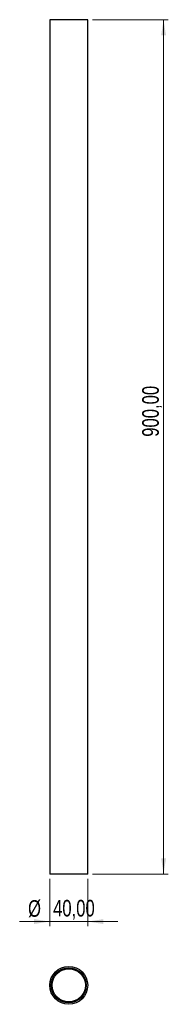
# Model space of a CAD drawing. Header units: millimetres. Extents: x 578 to 609, y 348 to 555.
import ezdxf

# ---------------------------------------------------------------- set-up
doc = ezdxf.new("R2010")
doc.units = ezdxf.units.MM
doc.styles.add('SLDTEXTSTYLE0', font='TXT', dxfattribs={"width": 0.75})
doc.dimstyles.new('SLDDIMSTYLE0', dxfattribs={"dimtxt": 3.5, "dimasz": 3.302, "dimexe": 0, "dimexo": 0.0625, "dimgap": 0.875, "dimtad": 1, "dimlfac": 5, "dimrnd": 1e-09, "dimzin": 12, "dimdsep": 46, "dimtxsty": 'SLDTEXTSTYLE0', "dimsah": 1, "dimcen": 0.09, "dimadec": 0, "dimazin": 3, "dimtfac": 1, "dimtofl": 0, "dimtmove": 0, "dimatfit": 3, "dimfxl": 0, "dimfrac": 2, "dimtolj": 1, "dimtzin": 12, "dimarcsym": 0})
doc.dimstyles.new('SLDDIMSTYLE1', dxfattribs={"dimtxt": 3.5, "dimasz": 3.302, "dimexe": 0, "dimexo": 0.0625, "dimgap": 0.875, "dimtad": 1, "dimlfac": 5, "dimrnd": 1e-09, "dimzin": 12, "dimdsep": 46, "dimtxsty": 'SLDTEXTSTYLE0', "dimsah": 1, "dimcen": 0.09, "dimadec": 0, "dimazin": 3, "dimtfac": 1, "dimtmove": 0, "dimatfit": 0, "dimfxl": 0, "dimfrac": 2, "dimtolj": 1, "dimtzin": 12, "dimarcsym": 0})

# ---------------------------------------------------------------- blocks, each defined once
blk = doc.blocks.new('_D')
at = {"color": 7, "linetype": 'Continuous', "lineweight": 0}
for p, q in [((593.24, 555.29), (609.24, 555.29)), ((608.24, 555.29), (608.24, 375.29)), ((593.24, 375.29), (609.24, 375.29))]:
    blk.add_line(p, q, dxfattribs=at)
at = {"color": 7, "linetype": 'Continuous', "lineweight": 18}
for points in [[(608.24, 555.29), (607.74, 551.99), (608.75, 551.99)], [(608.24, 375.29), (608.75, 378.59), (607.74, 378.59)]]:
    blk.add_solid(points, dxfattribs=at)
at = {"color": 7, "linetype": 'Continuous', "lineweight": 18, "insert": (603.73, 467.42), "char_height": 3.5, "attachment_point": 1, "rotation": 90, "style": 'SLDTEXTSTYLE0'}
blk.add_mtext('900,00', dxfattribs=at)
blk = doc.blocks.new('_D_1')
at = {"color": 7, "linetype": 'Continuous', "lineweight": 0}
for p, q in [((584.24, 374.29), (584.24, 364.29)), ((592.24, 374.29), (592.24, 364.29)), ((584.24, 365.29), (577.89, 365.29)), ((592.24, 365.29), (584.24, 365.29)), ((592.24, 365.29), (598.59, 365.29))]:
    blk.add_line(p, q, dxfattribs=at)
at = {"color": 7, "linetype": 'Continuous', "lineweight": 18}
for points in [[(584.24, 365.29), (580.94, 365.8), (580.94, 364.78)], [(592.24, 365.29), (595.55, 364.78), (595.55, 365.8)]]:
    blk.add_solid(points, dxfattribs=at)
at = {"color": 7, "linetype": 'Continuous', "lineweight": 18, "char_height": 3.5, "attachment_point": 1, "style": 'SLDTEXTSTYLE0'}
for s, insert in [('%%c', (579.66, 369.8)), ('40,00', (584.94, 369.86))]:
    blk.add_mtext(s, dxfattribs=dict(at, insert=insert))

msp = doc.modelspace()

# ---------------------------------------------------------------- linework, layer by layer
at = {"color": 7, "linetype": 'Continuous', "lineweight": 25}
for p, q in [((584.2441, 555.2917), (584.2441, 375.2917)), ((592.2441, 555.2917), (584.2441, 555.2917)), ((592.2441, 375.2917), (592.2441, 555.2917)), ((592.2441, 375.2917), (584.2441, 375.2917))]:
    msp.add_line(p, q, dxfattribs=at)
for radius in [4, 3.7, 3.5]:
    msp.add_circle((588.2441, 351.8559), radius, dxfattribs=at)

# ---------------------------------------------------------------- dimensions: what is measured, and where the dimension line sits
at = {"color": 7, "linetype": 'Continuous', "lineweight": 18}
dim = msp.add_linear_dim(base=(608.2441, 375.2917), p1=(592.2441, 555.2917), p2=(592.2441, 375.2917), angle=90, dimstyle='SLDDIMSTYLE0', dxfattribs=at)
dim.commit()
dim.dimension.update_dxf_attribs({"geometry": '_D', "text_midpoint": (608.2441, 474.5356), "dimtype": 160})
dim = msp.add_linear_dim(base=(584.2441, 365.2917), p1=(592.2441, 375.2917), p2=(584.2441, 375.2917), text='%%c<>', dimstyle='SLDDIMSTYLE1', dxfattribs=at)
dim.commit()
dim.dimension.update_dxf_attribs({"geometry": '_D_1', "text_midpoint": (588.1152, 365.2917), "dimtype": 160})

doc.saveas('drawing.dxf')
